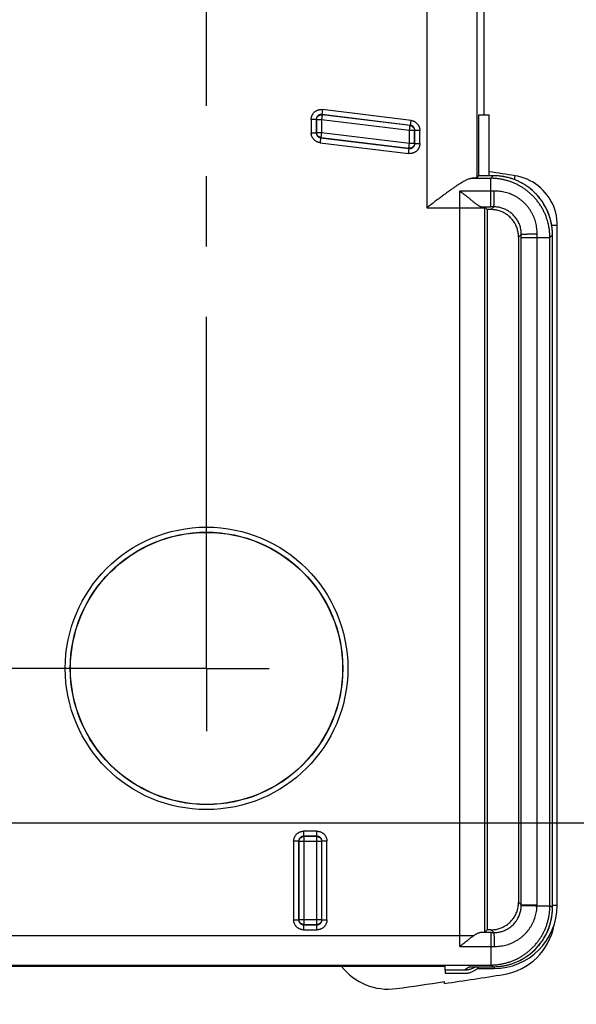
# Model space of a CAD drawing. Header units: inches. Extents: x 0 to 34, y 0 to 22.
# Tile 40 of 49: x 23.3 to 24.5, y 10.8 to 12.7. Entities that reach past the tile are written whole.
import ezdxf

# ---------------------------------------------------------------- set-up
doc = ezdxf.new("R2010")
doc.units = ezdxf.units.IN
doc.header["$LTSCALE"] = 1.87
doc.header["$MEASUREMENT"] = 0
doc.linetypes.add('CENTER', pattern=[0.6, 0.375, -0.075, 0.075, -0.075])
doc.layers.get('0').update_dxf_attribs({"linetype": 'CONTINUOUS'})
doc.layers.add('DEFAULT_1', color=7, linetype='CENTER')
doc.layers.add('DIMENSIONS', color=7, linetype='CONTINUOUS')
doc.styles.get("Standard").update_dxf_attribs({"font": 'txt', "width": 0.8})
doc.dimstyles.new('DIMSTYLE_1', dxfattribs={"dimtxt": 0.125, "dimasz": 0.1875, "dimexe": 0.18, "dimexo": 0.0625, "dimgap": 0.09, "dimtad": 0, "dimtih": 1, "dimtoh": 1, "dimdec": 3, "dimzin": 4, "dimdsep": 46, "dimtxsty": 'STANDARD', "dimblk": '_FILLED', "dimblk1": '_FILLED', "dimblk2": '_FILLED', "dimcen": 0.09, "dimadec": 0, "dimazin": 0, "dimtp": 0.01, "dimtm": 0.01, "dimtfac": 1, "dimtdec": 3, "dimtofl": 0, "dimtmove": 0, "dimatfit": 3, "dimldrblk": '_FILLED', "dimfxl": 1, "dimtolj": 1, "dimtzin": 4, "dimarcsym": 0})

# ---------------------------------------------------------------- blocks, each defined once
blk = doc.blocks.new('_FILLED')
at = {"color": 0, "linetype": 'BYBLOCK'}
blk.add_solid([(0, 0), (-1, 0.167), (-1, -0.167)], dxfattribs=at)
blk = doc.blocks.new('*D3')
at = {"layer": 'DIMENSIONS', "color": 2, "linetype": 'CONTINUOUS'}
for p, q in [((22.5385, 10.9583), (22.5385, 9.9393)), ((20.6583, 10.919), (20.6583, 9.9393)), ((20.6583, 10.0643), (20.2983, 10.0643)), ((22.5385, 10.0643), (22.8746, 10.0643))]:
    blk.add_line(p, q, dxfattribs=at)
at = {"layer": 'DIMENSIONS', "color": 2, "linetype": 'CONTINUOUS', "xscale": 0.1875, "yscale": 0.1875, "zscale": 0.1875}
blk.add_blockref('_FILLED', (20.6583, 10.0643), dxfattribs=at)
at = {"layer": 'DIMENSIONS', "color": 2, "linetype": 'CONTINUOUS', "xscale": 0.1875, "yscale": 0.1875, "zscale": 0.1875, "rotation": 180}
blk.add_blockref('_FILLED', (22.5385, 10.0643), dxfattribs=at)
at = {"layer": 'DIMENSIONS', "color": 2, "linetype": 'CONTINUOUS', "width": 0.8}
for s, p in [('[', (23.5621, 10.0018)), (']', (24.1621, 10.0018)), ('1.880', (22.9371, 10.0018)), ('47.76', (23.6621, 10.0018))]:
    blk.add_text(s, height=0.125, dxfattribs=at).set_placement(p)
blk = doc.blocks.new('*D4')
at = {"layer": 'DIMENSIONS', "color": 2, "linetype": 'CONTINUOUS'}
for p, q in [((22.7261, 17.6459), (25.5438, 17.6459)), ((25.4188, 17.6459), (25.4188, 14.6908)), ((25.4188, 11.1459), (25.4188, 14.222)), ((22.7261, 11.1459), (25.5438, 11.1459))]:
    blk.add_line(p, q, dxfattribs=at)
at = {"layer": 'DIMENSIONS', "color": 2, "linetype": 'CONTINUOUS', "xscale": 0.1875, "yscale": 0.1875, "zscale": 0.1875}
for p, rotation in [((25.4188, 17.6459), 90), ((25.4188, 11.1459), 270)]:
    blk.add_blockref('_FILLED', p, dxfattribs=dict(at, rotation=rotation))
at = {"layer": 'DIMENSIONS', "color": 2, "linetype": 'CONTINUOUS', "width": 0.8}
for s, p in [('6.500', (24.7563, 14.5033)), ('[', (25.3813, 14.5033)), ('165.1', (25.4813, 14.5033)), (']', (25.9813, 14.5033)), ('PANEL MOUNT SCREWS', (24.5188, 14.2845))]:
    blk.add_text(s, height=0.125, dxfattribs=at).set_placement(p)
blk = doc.blocks.new('*D9')
at = {"layer": 'DIMENSIONS', "color": 2, "linetype": 'CONTINUOUS'}
for p, q in [((20.6583, 10.919), (20.6583, 9.1893)), ((21.8202, 10.6959), (21.8202, 9.1893)), ((20.6583, 9.3143), (20.2983, 9.3143)), ((21.8202, 9.3143), (22.1589, 9.3143))]:
    blk.add_line(p, q, dxfattribs=at)
at = {"layer": 'DIMENSIONS', "color": 2, "linetype": 'CONTINUOUS', "xscale": 0.1875, "yscale": 0.1875, "zscale": 0.1875}
blk.add_blockref('_FILLED', (20.6583, 9.3143), dxfattribs=at)
at = {"layer": 'DIMENSIONS', "color": 2, "linetype": 'CONTINUOUS', "xscale": 0.1875, "yscale": 0.1875, "zscale": 0.1875, "rotation": 180}
blk.add_blockref('_FILLED', (21.8202, 9.3143), dxfattribs=at)
at = {"layer": 'DIMENSIONS', "color": 2, "linetype": 'CONTINUOUS', "width": 0.8}
for s, p in [('[', (22.8464, 9.2518)), (']', (23.4464, 9.2518)), ('1.162', (22.2214, 9.2518)), ('29.51', (22.9464, 9.2518)), ('RESET SWITCH', (22.2214, 9.033))]:
    blk.add_text(s, height=0.125, dxfattribs=at).set_placement(p)

msp = doc.modelspace()

# ---------------------------------------------------------------- linework, layer by layer
at = {"color": 7, "linetype": 'CONTINUOUS'}
for p, q in [((24.273, 12.5582), (24.273, 16.0616)), ((24.1586, 15.1215), (24.1586, 12.3724)), ((24.2586, 15.1206), (24.2586, 12.4325)), ((24.273, 12.5582), (24.273, 15.1158)), ((23.9507, 12.5685), (23.9495, 12.5586)), ((24.1272, 12.5469), (23.9507, 12.5685)), ((23.9382, 12.5487), (23.9282, 12.5487)), ((23.9282, 12.5487), (23.9282, 12.5224)), ((23.9388, 12.5481), (23.9382, 12.5487)), ((23.9382, 12.5487), (23.9382, 12.5224)), ((23.95, 12.558), (23.9488, 12.5481)), ((24.126, 12.537), (23.9495, 12.5586)), ((23.95, 12.558), (23.9495, 12.5586)), ((24.1254, 12.5365), (23.95, 12.558)), ((24.2627, 12.5582), (24.2833, 12.5582)), ((24.2627, 12.4367), (24.2627, 12.5582)), ((24.2833, 12.4366), (24.2833, 12.5582)), ((23.9488, 12.5481), (23.9388, 12.5481)), ((23.9388, 12.5481), (23.9388, 12.5228)), ((24.1242, 12.5266), (23.9488, 12.5481)), ((23.9488, 12.5481), (23.9488, 12.5228)), ((24.1242, 12.5266), (24.1254, 12.5365)), ((24.1254, 12.5365), (24.126, 12.537)), ((24.126, 12.537), (24.1272, 12.5469)), ((23.9282, 12.5224), (23.9382, 12.5224)), ((23.9388, 12.5228), (23.9382, 12.5224)), ((23.9388, 12.5228), (23.9488, 12.5228)), ((23.947, 12.5124), (23.9458, 12.5025)), ((23.9475, 12.5129), (23.947, 12.5124)), ((23.947, 12.5124), (24.1235, 12.4908)), ((23.9488, 12.5228), (23.9475, 12.5129)), ((23.9475, 12.5129), (24.123, 12.4913)), ((23.9488, 12.5228), (24.1242, 12.5013)), ((24.1342, 12.5266), (24.1242, 12.5266)), ((24.1242, 12.5013), (24.1242, 12.5266)), ((24.1342, 12.5266), (24.1347, 12.527)), ((24.1342, 12.5013), (24.1342, 12.5266)), ((24.1447, 12.527), (24.1347, 12.527)), ((24.1347, 12.5007), (24.1347, 12.527)), ((24.1447, 12.5007), (24.1447, 12.527)), ((23.9458, 12.5025), (24.1223, 12.4808)), ((24.1223, 12.4808), (24.1235, 12.4908)), ((24.123, 12.4913), (24.1242, 12.5013)), ((24.123, 12.4913), (24.1235, 12.4908)), ((24.1242, 12.5013), (24.1342, 12.5013)), ((24.1342, 12.5013), (24.1347, 12.5007)), ((24.1347, 12.5007), (24.1447, 12.5007)), ((24.2491, 12.4315), (24.286, 12.4315)), ((24.2586, 12.4325), (24.2627, 12.4367)), ((24.2627, 12.4367), (24.2833, 12.4367)), ((24.2912, 12.4366), (24.2834, 12.4366)), ((24.2912, 12.4366), (24.2834, 12.4366)), ((24.286, 12.4315), (24.2912, 12.4366)), ((24.286, 12.4058), (24.286, 12.4315)), ((24.2912, 12.4366), (24.2912, 12.4366)), ((24.3334, 12.4288), (24.3347, 12.4365)), ((24.286, 12.4058), (24.2244, 12.4058)), ((24.1586, 12.3724), (24.2743, 12.3724)), ((24.2243, 10.9214), (24.2243, 12.3724)), ((24.2683, 12.3745), (24.286, 12.3745)), ((24.2792, 12.369), (24.2743, 12.3739)), ((24.2743, 10.9277), (24.2743, 12.3724)), ((24.2865, 12.369), (24.292, 12.3745)), ((24.2865, 12.369), (24.2792, 12.369)), ((24.2792, 12.369), (24.2792, 10.9326)), ((24.4076, 12.3378), (24.4188, 12.3378)), ((24.4188, 10.9815), (24.4188, 12.3378)), ((24.3416, 12.3139), (24.3471, 12.3194)), ((24.3416, 12.3139), (24.3416, 10.9877)), ((24.3471, 10.9822), (24.3471, 12.3134)), ((24.3784, 12.3134), (24.4041, 12.3134)), ((24.3784, 10.9822), (24.3784, 12.3134)), ((24.4041, 12.3134), (24.4092, 12.3186)), ((24.4041, 10.9805), (24.4041, 12.3134)), ((24.4092, 12.3186), (24.4093, 12.3186)), ((24.4092, 10.977), (24.4092, 12.3186)), ((24.4093, 10.977), (24.4093, 12.3186)), ((23.9397, 11.1291), (23.9132, 11.1291)), ((23.9132, 11.1291), (23.9132, 11.1191)), ((23.9397, 11.1191), (23.9132, 11.1191)), ((23.9138, 11.1186), (23.9132, 11.1191)), ((23.9392, 11.1186), (23.9138, 11.1186)), ((23.9138, 11.1186), (23.9138, 10.9432)), ((23.9392, 11.1186), (23.9397, 11.1191)), ((23.9392, 10.9432), (23.9392, 11.1186)), ((23.9397, 11.1191), (23.9397, 11.1291)), ((23.9032, 11.1092), (23.8932, 11.1092)), ((23.8932, 11.1092), (23.8932, 10.9527)), ((23.9038, 11.1086), (23.9032, 11.1092)), ((23.9032, 11.1092), (23.9032, 10.9527)), ((23.9492, 11.1086), (23.9038, 11.1086)), ((23.9038, 11.1086), (23.9038, 10.9532)), ((23.9492, 11.1086), (23.9497, 11.1092)), ((23.9492, 10.9532), (23.9492, 11.1086)), ((23.9597, 11.1092), (23.9497, 11.1092)), ((23.9497, 10.9527), (23.9497, 11.1092)), ((23.9597, 10.9527), (23.9597, 11.1092)), ((24.3416, 10.9877), (24.3471, 10.9822)), ((24.3471, 10.9822), (24.3784, 10.9822)), ((24.4092, 10.977), (24.4041, 10.9805)), ((24.4093, 10.9815), (24.4188, 10.9815)), ((24.4092, 10.977), (24.4093, 10.977)), ((23.8932, 10.9527), (23.9032, 10.9527)), ((23.9038, 10.9532), (23.9032, 10.9527)), ((23.9038, 10.9532), (23.9492, 10.9532)), ((23.9138, 10.9432), (23.9132, 10.9427)), ((23.9132, 10.9427), (23.9397, 10.9427)), ((23.9132, 10.9427), (23.9132, 10.9327)), ((23.9138, 10.9432), (23.9392, 10.9432)), ((23.9392, 10.9432), (23.9397, 10.9427)), ((23.9397, 10.9327), (23.9397, 10.9427)), ((23.9492, 10.9532), (23.9497, 10.9527)), ((23.9497, 10.9527), (23.9597, 10.9527)), ((22.6914, 10.9214), (24.2529, 10.9214)), ((23.9132, 10.9327), (23.9397, 10.9327)), ((24.286, 10.927), (24.2659, 10.927)), ((24.2792, 10.9326), (24.2743, 10.9277)), ((24.2865, 10.9326), (24.2792, 10.9326)), ((24.2865, 10.9326), (24.2921, 10.927)), ((24.2243, 10.8996), (24.286, 10.8996)), ((24.286, 10.8996), (24.286, 10.8624)), ((22.7453, 10.8624), (24.286, 10.8624)), ((24.1951, 10.8596), (22.7563, 10.8596)), ((24.1949, 10.8596), (24.1954, 10.8458)), ((24.1954, 10.8521), (24.1951, 10.8596)), ((24.2912, 10.859), (24.286, 10.8624)), ((24.2336, 10.8521), (24.1954, 10.8521)), ((24.1954, 10.8458), (24.234, 10.8458)), ((24.2439, 10.859), (24.2336, 10.8521)), ((24.2439, 10.859), (24.2912, 10.859)), ((24.2439, 10.859), (24.2448, 10.8589)), ((24.2559, 10.8589), (24.2555, 10.8587)), ((24.2596, 10.8555), (24.2927, 10.8555)), ((24.2912, 10.859), (24.2912, 10.8589)), ((24.2927, 10.859), (24.2927, 10.8555)), ((24.194, 10.8256), (24.194, 10.8292))]:
    msp.add_line(p, q, dxfattribs=at)
for points in [[(24.4093, 12.3186), (24.4091, 12.3251), (24.4085, 12.3322), (24.4074, 12.3393), (24.4059, 12.3463), (24.404, 12.3533), (24.4017, 12.3601), (24.399, 12.3667), (24.3959, 12.3732), (24.3923, 12.3795), (24.3884, 12.3855), (24.3842, 12.3913), (24.3796, 12.3968), (24.3747, 12.402), (24.3695, 12.407), (24.364, 12.4115), (24.3582, 12.4158), (24.3521, 12.4197), (24.3458, 12.4232), (24.3394, 12.4264), (24.3327, 12.4291), (24.3259, 12.4314), (24.319, 12.4333), (24.312, 12.4348), (24.3049, 12.4358), (24.2978, 12.4365), (24.2912, 12.4366)], [(24.4188, 12.3378), (24.4186, 12.3436), (24.418, 12.3501), (24.417, 12.3565), (24.4156, 12.3628), (24.4138, 12.369), (24.4116, 12.3751), (24.409, 12.381), (24.406, 12.3868), (24.4026, 12.3923), (24.3989, 12.3976), (24.3949, 12.4027), (24.3906, 12.4074), (24.3859, 12.4119), (24.381, 12.4161), (24.3758, 12.42), (24.3704, 12.4235), (24.3647, 12.4266), (24.3589, 12.4294), (24.3529, 12.4318), (24.3467, 12.4338), (24.3404, 12.4354), (24.3347, 12.4365)], [(24.2912, 10.8589), (24.2977, 10.8591), (24.3048, 10.8597), (24.3119, 10.8608), (24.3189, 10.8623), (24.3259, 10.8642), (24.3327, 10.8665), (24.3393, 10.8692), (24.3458, 10.8723), (24.3521, 10.8759), (24.3581, 10.8798), (24.3639, 10.884), (24.3694, 10.8886), (24.3747, 10.8935), (24.3796, 10.8987), (24.3842, 10.9043), (24.3884, 10.91), (24.3923, 10.9161), (24.3958, 10.9224), (24.399, 10.9288), (24.4017, 10.9355), (24.404, 10.9423), (24.4059, 10.9492), (24.4074, 10.9562), (24.4085, 10.9633), (24.4091, 10.9704), (24.4093, 10.977)]]:
    msp.add_lwpolyline(points, dxfattribs=at)
for radius in [0.2817, 0.2717, 0.2713]:
    msp.add_circle((23.7196, 11.454), radius, dxfattribs=at)
for centre, radius, start, end in [((22.5385, 1.2576), 11.3223, 80.87232, 81.13538), ((24.2927, 10.9815), 0.1261, 270, 360), ((24.2927, 10.9638), 0.1217, 279.0139, 349.8745), ((24.0817, 10.9324), 0.1181, 218.047, 277.9222), ((22.5385, 22.022), 11.3182, 278.41078, 279.01385), ((22.5385, 22.022), 11.3146, 277.9222, 278.41348)]:
    msp.add_arc(centre, radius, start, end, dxfattribs=at)
for points, knots in [([(23.9282, 12.5487), (23.9282, 12.5493), (23.9283, 12.5506), (23.9286, 12.5525), (23.929, 12.5543), (23.9296, 12.5561), (23.9304, 12.5578), (23.9313, 12.5594), (23.9324, 12.561), (23.9336, 12.5624), (23.935, 12.5637), (23.9364, 12.5649), (23.938, 12.5659), (23.9397, 12.5668), (23.9414, 12.5675), (23.9432, 12.5681), (23.945, 12.5685), (23.9469, 12.5687), (23.9488, 12.5687), (23.9501, 12.5686), (23.9507, 12.5685)], [0, 0, 0, 0, 0.0559, 0.111303, 0.166624, 0.222342, 0.27821, 0.333689, 0.388857, 0.444273, 0.500086, 0.555731, 0.610956, 0.666223, 0.721938, 0.777781, 0.833264, 0.888548, 0.944111, 1, 1, 1, 1]), ([(23.9495, 12.5586), (23.9491, 12.5587), (23.9483, 12.5587), (23.9472, 12.5587), (23.9461, 12.5585), (23.945, 12.5582), (23.944, 12.5578), (23.943, 12.5572), (23.942, 12.5566), (23.9412, 12.5558), (23.9404, 12.555), (23.9398, 12.5541), (23.9392, 12.5531), (23.9388, 12.552), (23.9385, 12.551), (23.9383, 12.5498), (23.9382, 12.5491), (23.9382, 12.5487)], [0, 0, 0, 0, 0.066948, 0.133591, 0.200111, 0.266824, 0.333511, 0.399869, 0.466319, 0.533049, 0.599614, 0.66613, 0.732829, 0.799635, 0.866403, 0.933159, 1, 1, 1, 1]), ([(23.9388, 12.5481), (23.9388, 12.5485), (23.9388, 12.5493), (23.939, 12.5504), (23.9393, 12.5515), (23.9397, 12.5525), (23.9403, 12.5535), (23.9409, 12.5544), (23.9417, 12.5552), (23.9425, 12.556), (23.9435, 12.5566), (23.9445, 12.5572), (23.9455, 12.5576), (23.9466, 12.5579), (23.9477, 12.5581), (23.9488, 12.5581), (23.9496, 12.5581), (23.95, 12.558)], [0, 0, 0, 0, 0.066592, 0.133244, 0.199911, 0.266581, 0.333258, 0.399938, 0.466619, 0.533301, 0.599983, 0.666663, 0.73334, 0.800013, 0.866681, 0.933343, 1, 1, 1, 1]), ([(24.1254, 12.5365), (24.1258, 12.5365), (24.1265, 12.5363), (24.1276, 12.536), (24.1286, 12.5356), (24.1296, 12.535), (24.1305, 12.5344), (24.1313, 12.5336), (24.1321, 12.5328), (24.1327, 12.5319), (24.1333, 12.5309), (24.1337, 12.5299), (24.134, 12.5288), (24.1342, 12.5277), (24.1342, 12.527), (24.1342, 12.5266)], [0, 0, 0, 0, 0.076863, 0.15378, 0.230705, 0.307634, 0.384567, 0.461501, 0.538436, 0.61537, 0.692303, 0.769234, 0.84616, 0.923083, 1, 1, 1, 1]), ([(24.1347, 12.527), (24.1347, 12.5274), (24.1347, 12.5281), (24.1345, 12.5292), (24.1342, 12.5303), (24.1338, 12.5314), (24.1332, 12.5323), (24.1326, 12.5332), (24.1319, 12.5341), (24.131, 12.5348), (24.1301, 12.5355), (24.1292, 12.536), (24.1281, 12.5365), (24.1271, 12.5368), (24.1263, 12.5369), (24.126, 12.537)], [0, 0, 0, 0, 0.076979, 0.153923, 0.230873, 0.307774, 0.384598, 0.46143, 0.538316, 0.615206, 0.692107, 0.769032, 0.845985, 0.922973, 1, 1, 1, 1]), ([(24.1272, 12.5469), (24.1278, 12.5468), (24.1291, 12.5466), (24.1309, 12.5461), (24.1328, 12.5454), (24.1345, 12.5445), (24.1361, 12.5435), (24.1377, 12.5423), (24.1391, 12.541), (24.1404, 12.5396), (24.1415, 12.538), (24.1425, 12.5363), (24.1433, 12.5346), (24.1439, 12.5328), (24.1444, 12.5309), (24.1447, 12.529), (24.1447, 12.5277), (24.1447, 12.527)], [0, 0, 0, 0, 0.066554, 0.133281, 0.199986, 0.266663, 0.33334, 0.400008, 0.466693, 0.533377, 0.600041, 0.66673, 0.733418, 0.800068, 0.866758, 0.933492, 1, 1, 1, 1]), ([(23.9458, 12.5025), (23.9452, 12.5026), (23.9439, 12.5028), (23.942, 12.5033), (23.9402, 12.504), (23.9385, 12.5049), (23.9369, 12.5059), (23.9353, 12.5071), (23.9339, 12.5084), (23.9326, 12.5098), (23.9315, 12.5114), (23.9305, 12.5131), (23.9297, 12.5148), (23.929, 12.5166), (23.9286, 12.5185), (23.9283, 12.5204), (23.9282, 12.5217), (23.9282, 12.5224)], [0, 0, 0, 0, 0.066554, 0.133281, 0.199986, 0.266663, 0.33334, 0.400008, 0.466693, 0.533377, 0.600041, 0.66673, 0.733418, 0.800068, 0.866758, 0.933492, 1, 1, 1, 1]), ([(23.9382, 12.5224), (23.9382, 12.522), (23.9383, 12.5212), (23.9385, 12.5201), (23.9388, 12.5191), (23.9392, 12.518), (23.9397, 12.5171), (23.9404, 12.5162), (23.9411, 12.5153), (23.9419, 12.5146), (23.9428, 12.5139), (23.9438, 12.5134), (23.9448, 12.5129), (23.9459, 12.5126), (23.9467, 12.5125), (23.947, 12.5124)], [0, 0, 0, 0, 0.076979, 0.153923, 0.230873, 0.307774, 0.384598, 0.46143, 0.538316, 0.615206, 0.692107, 0.769032, 0.845985, 0.922973, 1, 1, 1, 1]), ([(23.9475, 12.5129), (23.9472, 12.5129), (23.9464, 12.5131), (23.9454, 12.5134), (23.9443, 12.5138), (23.9434, 12.5144), (23.9425, 12.515), (23.9416, 12.5158), (23.9409, 12.5166), (23.9403, 12.5175), (23.9397, 12.5185), (23.9393, 12.5195), (23.939, 12.5206), (23.9388, 12.5217), (23.9388, 12.5224), (23.9388, 12.5228)], [0, 0, 0, 0, 0.076863, 0.15378, 0.230705, 0.307634, 0.384567, 0.461501, 0.538436, 0.61537, 0.692303, 0.769234, 0.84616, 0.923083, 1, 1, 1, 1]), ([(24.1447, 12.5007), (24.1447, 12.5001), (24.1447, 12.4988), (24.1444, 12.4969), (24.144, 12.4951), (24.1434, 12.4933), (24.1426, 12.4916), (24.1417, 12.49), (24.1406, 12.4884), (24.1394, 12.487), (24.138, 12.4857), (24.1365, 12.4845), (24.135, 12.4835), (24.1333, 12.4826), (24.1316, 12.4819), (24.1298, 12.4813), (24.1279, 12.4809), (24.1261, 12.4807), (24.1242, 12.4807), (24.1229, 12.4808), (24.1223, 12.4808)], [0, 0, 0, 0, 0.0559, 0.111303, 0.166624, 0.222342, 0.27821, 0.333689, 0.388857, 0.444273, 0.500086, 0.555731, 0.610956, 0.666223, 0.721938, 0.777781, 0.833264, 0.888548, 0.944111, 1, 1, 1, 1]), ([(24.1342, 12.5013), (24.1342, 12.5009), (24.1342, 12.5001), (24.134, 12.499), (24.1337, 12.4979), (24.1332, 12.4969), (24.1327, 12.4959), (24.132, 12.495), (24.1313, 12.4942), (24.1304, 12.4934), (24.1295, 12.4928), (24.1285, 12.4922), (24.1275, 12.4918), (24.1264, 12.4915), (24.1253, 12.4913), (24.1241, 12.4913), (24.1234, 12.4913), (24.123, 12.4913)], [0, 0, 0, 0, 0.066651, 0.133308, 0.199971, 0.266638, 0.33331, 0.399985, 0.466661, 0.533339, 0.600015, 0.66669, 0.733362, 0.800029, 0.866692, 0.933349, 1, 1, 1, 1]), ([(24.1235, 12.4908), (24.1239, 12.4907), (24.1246, 12.4907), (24.1258, 12.4907), (24.1269, 12.4909), (24.128, 12.4912), (24.129, 12.4916), (24.13, 12.4922), (24.1309, 12.4928), (24.1318, 12.4936), (24.1325, 12.4944), (24.1332, 12.4953), (24.1338, 12.4963), (24.1342, 12.4974), (24.1345, 12.4984), (24.1347, 12.4996), (24.1347, 12.5003), (24.1347, 12.5007)], [0, 0, 0, 0, 0.066948, 0.133591, 0.200111, 0.266824, 0.333511, 0.399869, 0.466319, 0.533049, 0.599614, 0.66613, 0.732829, 0.799635, 0.866403, 0.933159, 1, 1, 1, 1]), ([(24.2491, 12.4315), (24.2485, 12.4314), (24.2471, 12.4312), (24.2449, 12.4307), (24.2424, 12.4299), (24.2396, 12.4288), (24.2366, 12.4274), (24.2332, 12.4257), (24.2295, 12.4236), (24.2255, 12.4211), (24.221, 12.4183), (24.2162, 12.4152), (24.2111, 12.4116), (24.2055, 12.4077), (24.1996, 12.4034), (24.1934, 12.3988), (24.1868, 12.3939), (24.18, 12.3888), (24.173, 12.3835), (24.1658, 12.378), (24.161, 12.3743), (24.1586, 12.3724)], [0, 0, 0, 0, 0.018166, 0.038961, 0.062759, 0.0899, 0.1207, 0.155451, 0.194424, 0.237857, 0.28594, 0.338805, 0.396503, 0.458988, 0.526095, 0.597535, 0.672874, 0.751543, 0.832842, 0.915959, 1, 1, 1, 1]), ([(24.2586, 12.4325), (24.2585, 12.4324), (24.2581, 12.4323), (24.2575, 12.4322), (24.2565, 12.432), (24.2551, 12.4319), (24.2534, 12.4317), (24.2514, 12.4316), (24.2499, 12.4315), (24.2491, 12.4315)], [0, 0, 0, 0, 0.038023, 0.110574, 0.21859, 0.362003, 0.540439, 0.753341, 1, 1, 1, 1]), ([(24.2834, 12.4366), (24.2834, 12.4366), (24.2833, 12.4366), (24.2833, 12.4366), (24.2833, 12.4367), (24.2833, 12.4367)], [0, 0, 0, 0, 0.344593, 0.689191, 1, 1, 1, 1]), ([(24.4041, 12.3134), (24.4041, 12.3158), (24.4039, 12.3205), (24.4033, 12.3276), (24.4022, 12.3347), (24.4007, 12.3417), (24.3988, 12.3485), (24.3965, 12.3553), (24.3937, 12.3619), (24.3906, 12.3683), (24.3871, 12.3745), (24.3832, 12.3805), (24.379, 12.3862), (24.3744, 12.3917), (24.3695, 12.3969), (24.3644, 12.4018), (24.3589, 12.4064), (24.3531, 12.4106), (24.3471, 12.4145), (24.3409, 12.418), (24.3345, 12.4211), (24.3279, 12.4238), (24.3212, 12.4262), (24.3143, 12.4281), (24.3073, 12.4296), (24.3003, 12.4307), (24.2932, 12.4313), (24.2884, 12.4315), (24.286, 12.4315)], [0, 0, 0, 0, 0.038505, 0.076926, 0.115315, 0.153763, 0.192262, 0.230729, 0.26919, 0.307667, 0.346167, 0.384621, 0.423019, 0.46145, 0.499947, 0.538421, 0.576869, 0.615325, 0.653814, 0.692294, 0.730718, 0.769149, 0.80764, 0.846117, 0.884562, 0.923017, 0.961503, 1, 1, 1, 1]), ([(24.4092, 12.3186), (24.4092, 12.3209), (24.4091, 12.3257), (24.4084, 12.3328), (24.4074, 12.3398), (24.4059, 12.3468), (24.4039, 12.3537), (24.4016, 12.3604), (24.3989, 12.367), (24.3958, 12.3734), (24.3923, 12.3797), (24.3884, 12.3857), (24.3842, 12.3914), (24.3796, 12.3969), (24.3747, 12.4021), (24.3695, 12.407), (24.364, 12.4115), (24.3583, 12.4158), (24.3523, 12.4196), (24.3461, 12.4231), (24.3396, 12.4263), (24.3331, 12.429), (24.3263, 12.4313), (24.3194, 12.4333), (24.3125, 12.4347), (24.3054, 12.4358), (24.2983, 12.4365), (24.2935, 12.4366), (24.2912, 12.4366)], [0, 0, 0, 0, 0.038491, 0.076968, 0.115418, 0.15386, 0.192332, 0.230818, 0.269255, 0.307686, 0.346164, 0.384637, 0.423074, 0.461521, 0.500002, 0.53849, 0.576937, 0.615363, 0.653828, 0.692311, 0.730753, 0.769199, 0.807682, 0.84616, 0.884604, 0.923042, 0.961508, 1, 1, 1, 1]), ([(24.2243, 12.3724), (24.2243, 12.3737), (24.2243, 12.3764), (24.2243, 12.3803), (24.2243, 12.3842), (24.2243, 12.388), (24.2243, 12.3918), (24.2243, 12.3954), (24.2243, 12.399), (24.2244, 12.4025), (24.2244, 12.4047), (24.2244, 12.4058)], [0, 0, 0, 0, 0.118212, 0.235516, 0.351642, 0.466493, 0.579494, 0.689761, 0.796764, 0.900279, 1, 1, 1, 1]), ([(24.2244, 12.4058), (24.2254, 12.4052), (24.2275, 12.4038), (24.2305, 12.4016), (24.2336, 12.3993), (24.2366, 12.3969), (24.2395, 12.3946), (24.2423, 12.3922), (24.245, 12.39), (24.2477, 12.3877), (24.2502, 12.3857), (24.2525, 12.3837), (24.2548, 12.3819), (24.2569, 12.3803), (24.2588, 12.3789), (24.2606, 12.3777), (24.2623, 12.3767), (24.2639, 12.3759), (24.2652, 12.3753), (24.2664, 12.3748), (24.2674, 12.3746), (24.268, 12.3745), (24.2683, 12.3745)], [0, 0, 0, 0, 0.067785, 0.137645, 0.207997, 0.278084, 0.347369, 0.415216, 0.481026, 0.544234, 0.60434, 0.66093, 0.713675, 0.762342, 0.806794, 0.846996, 0.882961, 0.91491, 0.942761, 0.966014, 0.984798, 1, 1, 1, 1]), ([(24.2929, 12.4059), (24.2921, 12.4059), (24.2906, 12.4059), (24.2883, 12.4058), (24.2868, 12.4058), (24.286, 12.4058)], [0, 0, 0, 0, 0.331217, 0.664875, 1, 1, 1, 1]), ([(24.286, 12.3745), (24.286, 12.3746), (24.286, 12.3747), (24.286, 12.3751), (24.286, 12.3756), (24.286, 12.3763), (24.286, 12.3772), (24.286, 12.3782), (24.286, 12.3794), (24.286, 12.3807), (24.286, 12.3822), (24.286, 12.3838), (24.286, 12.3855), (24.286, 12.3872), (24.286, 12.3891), (24.286, 12.391), (24.286, 12.3929), (24.286, 12.3948), (24.286, 12.3968), (24.286, 12.3987), (24.286, 12.4006), (24.286, 12.4024), (24.286, 12.4041), (24.286, 12.4053), (24.286, 12.4058)], [0, 0, 0, 0, 0.004663, 0.015352, 0.031966, 0.054347, 0.082283, 0.115507, 0.153705, 0.196512, 0.243522, 0.294288, 0.348328, 0.405128, 0.464147, 0.524826, 0.586586, 0.648841, 0.711, 0.772471, 0.83267, 0.891024, 0.94698, 1, 1, 1, 1]), ([(24.292, 12.3745), (24.2921, 12.3745), (24.2922, 12.3747), (24.2923, 12.3751), (24.2923, 12.3756), (24.2924, 12.3763), (24.2925, 12.3772), (24.2926, 12.3782), (24.2927, 12.3794), (24.2928, 12.3807), (24.2928, 12.3822), (24.2929, 12.3838), (24.2929, 12.3855), (24.293, 12.3873), (24.293, 12.3891), (24.293, 12.391), (24.293, 12.393), (24.2931, 12.3949), (24.293, 12.3968), (24.293, 12.3988), (24.293, 12.4007), (24.293, 12.4025), (24.2929, 12.4042), (24.2929, 12.4054), (24.2929, 12.4059)], [0, 0, 0, 0, 0.005612, 0.016734, 0.033612, 0.056171, 0.084229, 0.117535, 0.155782, 0.19861, 0.245616, 0.296353, 0.350341, 0.407066, 0.465988, 0.526546, 0.588163, 0.650254, 0.712226, 0.773489, 0.833459, 0.891566, 0.947256, 1, 1, 1, 1]), ([(24.3785, 12.3203), (24.3786, 12.3222), (24.3785, 12.3259), (24.3781, 12.3316), (24.3772, 12.3371), (24.376, 12.3426), (24.3745, 12.3481), (24.3726, 12.3534), (24.3703, 12.3585), (24.3676, 12.3635), (24.3647, 12.3683), (24.3614, 12.3729), (24.3579, 12.3773), (24.354, 12.3814), (24.3499, 12.3853), (24.3455, 12.3888), (24.3409, 12.3921), (24.3361, 12.3951), (24.3311, 12.3977), (24.3259, 12.4), (24.3206, 12.4019), (24.3152, 12.4034), (24.3097, 12.4046), (24.3041, 12.4055), (24.2985, 12.4059), (24.2948, 12.406), (24.2929, 12.4059)], [0, 0, 0, 0, 0.041995, 0.083644, 0.125193, 0.166816, 0.208496, 0.250147, 0.291785, 0.333466, 0.375189, 0.41684, 0.458451, 0.500131, 0.54185, 0.583518, 0.625161, 0.666833, 0.708505, 0.750157, 0.791834, 0.8335, 0.87516, 0.91685, 0.958505, 1, 1, 1, 1]), ([(24.2683, 12.3745), (24.2688, 12.3745), (24.2698, 12.3744), (24.2711, 12.3744), (24.2722, 12.3743), (24.2729, 12.3742), (24.2735, 12.3741), (24.2738, 12.3741), (24.2741, 12.374), (24.2742, 12.374), (24.2743, 12.374), (24.2743, 12.3739)], [0, 0, 0, 0, 0.26237, 0.484378, 0.653899, 0.775908, 0.862492, 0.922337, 0.962011, 0.986519, 1, 1, 1, 1]), ([(24.2743, 12.3724), (24.2743, 12.3726), (24.2743, 12.3729), (24.2743, 12.3734), (24.2743, 12.3738), (24.2743, 12.3739)], [0, 0, 0, 0, 0.341068, 0.67489, 1, 1, 1, 1]), ([(24.292, 12.3745), (24.2914, 12.3745), (24.2901, 12.3745), (24.288, 12.3745), (24.2867, 12.3745), (24.286, 12.3745)], [0, 0, 0, 0, 0.327267, 0.660727, 1, 1, 1, 1]), ([(24.3471, 12.3194), (24.3471, 12.3208), (24.347, 12.3235), (24.3466, 12.3276), (24.3458, 12.3317), (24.3447, 12.3357), (24.3433, 12.3396), (24.3417, 12.3433), (24.3398, 12.347), (24.3376, 12.3505), (24.3351, 12.3538), (24.3324, 12.3569), (24.3295, 12.3598), (24.3264, 12.3625), (24.3231, 12.3649), (24.3196, 12.3671), (24.316, 12.3691), (24.3122, 12.3707), (24.3083, 12.3721), (24.3043, 12.3732), (24.3003, 12.3739), (24.2962, 12.3744), (24.2934, 12.3745), (24.292, 12.3745)], [0, 0, 0, 0, 0.047667, 0.095279, 0.142877, 0.190529, 0.238171, 0.28577, 0.333409, 0.381044, 0.428568, 0.476118, 0.523774, 0.57137, 0.618948, 0.666597, 0.714215, 0.761783, 0.809406, 0.857077, 0.904731, 0.952384, 1, 1, 1, 1]), ([(24.3416, 12.3139), (24.3416, 12.3153), (24.3415, 12.3181), (24.3411, 12.3222), (24.3403, 12.3262), (24.3392, 12.3302), (24.3379, 12.3341), (24.3362, 12.3379), (24.3343, 12.3415), (24.3321, 12.345), (24.3297, 12.3483), (24.327, 12.3514), (24.3241, 12.3544), (24.3209, 12.357), (24.3176, 12.3595), (24.3141, 12.3617), (24.3105, 12.3636), (24.3067, 12.3653), (24.3028, 12.3666), (24.2988, 12.3677), (24.2948, 12.3685), (24.2907, 12.3689), (24.2879, 12.369), (24.2865, 12.369)], [0, 0, 0, 0, 0.047641, 0.095275, 0.142904, 0.190528, 0.238147, 0.285761, 0.333373, 0.380982, 0.42859, 0.476196, 0.523804, 0.57141, 0.619018, 0.666627, 0.714239, 0.761853, 0.809472, 0.857096, 0.904725, 0.952359, 1, 1, 1, 1]), ([(24.3471, 12.3194), (24.3472, 12.3195), (24.3473, 12.3195), (24.3477, 12.3196), (24.3482, 12.3197), (24.3489, 12.3198), (24.3498, 12.3199), (24.3508, 12.32), (24.352, 12.3201), (24.3534, 12.3201), (24.3548, 12.3202), (24.3564, 12.3203), (24.3581, 12.3203), (24.3599, 12.3204), (24.3617, 12.3204), (24.3636, 12.3204), (24.3656, 12.3204), (24.3675, 12.3204), (24.3695, 12.3204), (24.3714, 12.3204), (24.3733, 12.3204), (24.3751, 12.3204), (24.3768, 12.3203), (24.378, 12.3203), (24.3785, 12.3203)], [0, 0, 0, 0, 0.005615, 0.016738, 0.033617, 0.056178, 0.084237, 0.117545, 0.155793, 0.198624, 0.245632, 0.296372, 0.350362, 0.407089, 0.466013, 0.526573, 0.588191, 0.65028, 0.71225, 0.77351, 0.833476, 0.891577, 0.947262, 1, 1, 1, 1]), ([(24.3471, 12.3134), (24.3471, 12.3141), (24.3471, 12.3154), (24.3471, 12.3174), (24.3471, 12.3188), (24.3471, 12.3194)], [0, 0, 0, 0, 0.341051, 0.675166, 1, 1, 1, 1]), ([(24.3471, 12.3134), (24.3472, 12.3134), (24.3474, 12.3134), (24.3477, 12.3134), (24.3482, 12.3134), (24.3489, 12.3134), (24.3498, 12.3134), (24.3508, 12.3134), (24.352, 12.3134), (24.3533, 12.3134), (24.3548, 12.3134), (24.3564, 12.3134), (24.3581, 12.3134), (24.3598, 12.3134), (24.3617, 12.3134), (24.3636, 12.3134), (24.3655, 12.3134), (24.3675, 12.3134), (24.3694, 12.3134), (24.3713, 12.3134), (24.3732, 12.3134), (24.375, 12.3134), (24.3768, 12.3134), (24.3779, 12.3134), (24.3784, 12.3134)], [0, 0, 0, 0, 0.004662, 0.015351, 0.031965, 0.054346, 0.082281, 0.115506, 0.153703, 0.19651, 0.24352, 0.294287, 0.348326, 0.405126, 0.464145, 0.524824, 0.586584, 0.648839, 0.710998, 0.772468, 0.832667, 0.891021, 0.946976, 1, 1, 1, 1]), ([(24.3784, 12.3134), (24.3784, 12.3142), (24.3785, 12.3157), (24.3785, 12.318), (24.3785, 12.3195), (24.3785, 12.3203)], [0, 0, 0, 0, 0.337052, 0.670677, 1, 1, 1, 1]), ([(23.8932, 11.1092), (23.8932, 11.1098), (23.8933, 11.111), (23.8936, 11.1128), (23.894, 11.1146), (23.8946, 11.1164), (23.8953, 11.1181), (23.8962, 11.1197), (23.8973, 11.1212), (23.8984, 11.1226), (23.8997, 11.1239), (23.9012, 11.1251), (23.9027, 11.1262), (23.9043, 11.1271), (23.906, 11.1278), (23.9078, 11.1284), (23.9096, 11.1288), (23.9114, 11.1291), (23.9126, 11.1291), (23.9132, 11.1291)], [0, 0, 0, 0, 0.05872, 0.117568, 0.176408, 0.23524, 0.29408, 0.352903, 0.411717, 0.470544, 0.529363, 0.588176, 0.647008, 0.705828, 0.764661, 0.8235, 0.882339, 0.941211, 1, 1, 1, 1]), ([(23.9132, 11.1191), (23.9129, 11.1191), (23.9121, 11.1191), (23.911, 11.1189), (23.9099, 11.1186), (23.9089, 11.1182), (23.9079, 11.1176), (23.907, 11.117), (23.9062, 11.1162), (23.9054, 11.1154), (23.9048, 11.1145), (23.9042, 11.1135), (23.9038, 11.1125), (23.9035, 11.1114), (23.9033, 11.1103), (23.9032, 11.1095), (23.9032, 11.1092)], [0, 0, 0, 0, 0.071482, 0.142991, 0.214439, 0.285828, 0.357212, 0.428607, 0.499977, 0.571305, 0.642638, 0.714031, 0.78547, 0.856939, 0.928449, 1, 1, 1, 1]), ([(23.9038, 11.1086), (23.9038, 11.109), (23.9038, 11.1098), (23.904, 11.1109), (23.9043, 11.1119), (23.9047, 11.113), (23.9053, 11.114), (23.9059, 11.1149), (23.9067, 11.1157), (23.9075, 11.1165), (23.9084, 11.1171), (23.9094, 11.1177), (23.9104, 11.1181), (23.9115, 11.1184), (23.9126, 11.1186), (23.9134, 11.1186), (23.9138, 11.1186)], [0, 0, 0, 0, 0.071352, 0.142766, 0.214199, 0.285632, 0.357072, 0.428514, 0.499957, 0.5714, 0.642842, 0.714282, 0.785718, 0.857151, 0.928578, 1, 1, 1, 1]), ([(23.9392, 11.1186), (23.9396, 11.1186), (23.9403, 11.1186), (23.9415, 11.1184), (23.9425, 11.1181), (23.9436, 11.1177), (23.9446, 11.1171), (23.9455, 11.1165), (23.9463, 11.1157), (23.9471, 11.1149), (23.9477, 11.114), (23.9482, 11.113), (23.9487, 11.1119), (23.949, 11.1109), (23.9492, 11.1098), (23.9492, 11.109), (23.9492, 11.1086)], [0, 0, 0, 0, 0.071352, 0.142766, 0.214199, 0.285632, 0.357072, 0.428514, 0.499957, 0.5714, 0.642842, 0.714282, 0.785718, 0.857151, 0.928578, 1, 1, 1, 1]), ([(23.9397, 11.1291), (23.9404, 11.1291), (23.9416, 11.1291), (23.9434, 11.1288), (23.9452, 11.1284), (23.947, 11.1278), (23.9487, 11.1271), (23.9503, 11.1262), (23.9518, 11.1251), (23.9532, 11.1239), (23.9545, 11.1226), (23.9557, 11.1212), (23.9568, 11.1197), (23.9577, 11.1181), (23.9584, 11.1164), (23.959, 11.1146), (23.9594, 11.1128), (23.9597, 11.111), (23.9597, 11.1098), (23.9597, 11.1092)], [0, 0, 0, 0, 0.05872, 0.117568, 0.176408, 0.23524, 0.29408, 0.352903, 0.411717, 0.470544, 0.529363, 0.588176, 0.647008, 0.705828, 0.764661, 0.8235, 0.882339, 0.941211, 1, 1, 1, 1]), ([(23.9497, 11.1092), (23.9497, 11.1095), (23.9497, 11.1103), (23.9495, 11.1114), (23.9492, 11.1125), (23.9488, 11.1135), (23.9482, 11.1145), (23.9476, 11.1154), (23.9468, 11.1162), (23.946, 11.117), (23.9451, 11.1176), (23.9441, 11.1182), (23.9431, 11.1186), (23.942, 11.1189), (23.9409, 11.1191), (23.9401, 11.1191), (23.9397, 11.1191)], [0, 0, 0, 0, 0.071482, 0.142991, 0.214439, 0.285828, 0.357212, 0.428607, 0.499977, 0.571305, 0.642638, 0.714031, 0.78547, 0.856939, 0.928449, 1, 1, 1, 1]), ([(24.286, 10.8624), (24.2884, 10.8624), (24.2931, 10.8625), (24.3003, 10.8632), (24.3073, 10.8643), (24.3143, 10.8658), (24.3212, 10.8677), (24.3279, 10.87), (24.3345, 10.8728), (24.341, 10.8759), (24.3472, 10.8794), (24.3532, 10.8833), (24.3589, 10.8875), (24.3644, 10.8921), (24.3696, 10.897), (24.3745, 10.9022), (24.3791, 10.9077), (24.3833, 10.9135), (24.3872, 10.9195), (24.3907, 10.9257), (24.3938, 10.9321), (24.3965, 10.9387), (24.3988, 10.9455), (24.4008, 10.9524), (24.4022, 10.9594), (24.4033, 10.9664), (24.4039, 10.9735), (24.4041, 10.9781), (24.4041, 10.9805)], [0, 0, 0, 0, 0.038536, 0.077061, 0.115557, 0.154041, 0.192558, 0.231089, 0.269561, 0.308025, 0.346546, 0.385074, 0.423569, 0.462057, 0.500572, 0.539108, 0.577579, 0.616018, 0.654512, 0.693051, 0.731564, 0.770062, 0.80857, 0.847095, 0.88559, 0.92404, 0.962402, 1, 1, 1, 1]), ([(24.2865, 10.9326), (24.2879, 10.9326), (24.2907, 10.9327), (24.2948, 10.9331), (24.2988, 10.9339), (24.3028, 10.935), (24.3067, 10.9363), (24.3105, 10.938), (24.3141, 10.9399), (24.3176, 10.9421), (24.3209, 10.9446), (24.3241, 10.9473), (24.327, 10.9502), (24.3297, 10.9533), (24.3321, 10.9566), (24.3343, 10.9601), (24.3362, 10.9637), (24.3379, 10.9675), (24.3392, 10.9714), (24.3403, 10.9754), (24.3411, 10.9795), (24.3415, 10.9836), (24.3416, 10.9863), (24.3416, 10.9877)], [0, 0, 0, 0, 0.047641, 0.095275, 0.142904, 0.190528, 0.238147, 0.285761, 0.333373, 0.380982, 0.42859, 0.476196, 0.523804, 0.57141, 0.619018, 0.666627, 0.714239, 0.761853, 0.809472, 0.857096, 0.904725, 0.952359, 1, 1, 1, 1]), ([(24.2921, 10.927), (24.2935, 10.927), (24.2962, 10.9271), (24.3002, 10.9275), (24.3042, 10.9283), (24.3081, 10.9293), (24.312, 10.9307), (24.3157, 10.9323), (24.3193, 10.9341), (24.3228, 10.9363), (24.3261, 10.9387), (24.3292, 10.9413), (24.3321, 10.9441), (24.3348, 10.9472), (24.3372, 10.9505), (24.3394, 10.9539), (24.3414, 10.9575), (24.3431, 10.9612), (24.3445, 10.965), (24.3456, 10.9689), (24.3464, 10.9729), (24.3469, 10.977), (24.3471, 10.9797), (24.3471, 10.981)], [0, 0, 0, 0, 0.047567, 0.09503, 0.142459, 0.189983, 0.23755, 0.28504, 0.332564, 0.380185, 0.427762, 0.475319, 0.522955, 0.570641, 0.61831, 0.665997, 0.713686, 0.761378, 0.809104, 0.85685, 0.904583, 0.952295, 1, 1, 1, 1]), ([(24.2928, 10.8995), (24.2947, 10.8994), (24.2985, 10.8995), (24.3042, 10.8999), (24.3098, 10.9007), (24.3154, 10.9019), (24.3208, 10.9034), (24.3262, 10.9054), (24.3314, 10.9077), (24.3364, 10.9103), (24.3413, 10.9133), (24.3459, 10.9166), (24.3503, 10.9202), (24.3544, 10.9242), (24.3583, 10.9284), (24.3619, 10.9328), (24.3651, 10.9375), (24.3681, 10.9424), (24.3707, 10.9475), (24.3729, 10.9528), (24.3748, 10.9582), (24.3763, 10.9637), (24.3774, 10.9693), (24.3781, 10.9749), (24.3784, 10.9787), (24.3784, 10.9806)], [0, 0, 0, 0, 0.043938, 0.087336, 0.13048, 0.173726, 0.217153, 0.26056, 0.303843, 0.347191, 0.39071, 0.434192, 0.477574, 0.521022, 0.564597, 0.608138, 0.651638, 0.69517, 0.738741, 0.782348, 0.825948, 0.86952, 0.913126, 0.956675, 1, 1, 1, 1]), ([(24.3471, 10.981), (24.3471, 10.9812), (24.3471, 10.9814), (24.3471, 10.9818), (24.3471, 10.9821), (24.3471, 10.9822)], [0, 0, 0, 0, 0.338789, 0.672135, 1, 1, 1, 1]), ([(24.3471, 10.981), (24.3472, 10.9811), (24.3473, 10.9811), (24.3477, 10.9811), (24.3482, 10.9811), (24.3489, 10.9811), (24.3498, 10.9811), (24.3508, 10.9811), (24.352, 10.9811), (24.3533, 10.9811), (24.3548, 10.9811), (24.3564, 10.9811), (24.3581, 10.981), (24.3598, 10.981), (24.3617, 10.981), (24.3636, 10.981), (24.3655, 10.9809), (24.3674, 10.9809), (24.3694, 10.9808), (24.3713, 10.9808), (24.3732, 10.9808), (24.375, 10.9807), (24.3767, 10.9807), (24.3779, 10.9806), (24.3784, 10.9806)], [0, 0, 0, 0, 0.004774, 0.015521, 0.032174, 0.054582, 0.082533, 0.115765, 0.153963, 0.196763, 0.243761, 0.29451, 0.348529, 0.405305, 0.464299, 0.52495, 0.586684, 0.648914, 0.711049, 0.772499, 0.832681, 0.891024, 0.946974, 1, 1, 1, 1]), ([(24.3784, 10.9806), (24.3784, 10.9808), (24.3784, 10.9811), (24.3784, 10.9817), (24.3784, 10.982), (24.3784, 10.9822)], [0, 0, 0, 0, 0.340808, 0.674154, 1, 1, 1, 1]), ([(24.3784, 10.9806), (24.3796, 10.9806), (24.3818, 10.9806), (24.3851, 10.9806), (24.3881, 10.9806), (24.3909, 10.9806), (24.3935, 10.9806), (24.3958, 10.9806), (24.3978, 10.9807), (24.3996, 10.9807), (24.4011, 10.9807), (24.4023, 10.9807), (24.4031, 10.9807), (24.4037, 10.9807), (24.404, 10.9807), (24.4041, 10.9807)], [0, 0, 0, 0, 0.134329, 0.261094, 0.379627, 0.489303, 0.589543, 0.679821, 0.759659, 0.828637, 0.886391, 0.932617, 0.967071, 0.989572, 1, 1, 1, 1]), ([(24.2912, 10.859), (24.2935, 10.859), (24.2983, 10.8591), (24.3054, 10.8597), (24.3125, 10.8608), (24.3194, 10.8623), (24.3263, 10.8642), (24.3331, 10.8666), (24.3396, 10.8693), (24.3461, 10.8724), (24.3523, 10.8759), (24.3583, 10.8798), (24.364, 10.884), (24.3695, 10.8886), (24.3747, 10.8935), (24.3796, 10.8987), (24.3842, 10.9042), (24.3884, 10.9099), (24.3923, 10.9159), (24.3958, 10.9221), (24.3989, 10.9285), (24.4016, 10.9351), (24.404, 10.9419), (24.4059, 10.9488), (24.4074, 10.9557), (24.4084, 10.9628), (24.4091, 10.9699), (24.4092, 10.9747), (24.4092, 10.977)], [0, 0, 0, 0, 0.038492, 0.076958, 0.115398, 0.153843, 0.192321, 0.230804, 0.269251, 0.307695, 0.346178, 0.384644, 0.423072, 0.461519, 0.500008, 0.538489, 0.576937, 0.615374, 0.653847, 0.692325, 0.730755, 0.769191, 0.807676, 0.846147, 0.884588, 0.923035, 0.961511, 1, 1, 1, 1]), ([(23.9132, 10.9327), (23.9126, 10.9327), (23.9114, 10.9327), (23.9096, 10.933), (23.9078, 10.9334), (23.906, 10.934), (23.9043, 10.9347), (23.9027, 10.9356), (23.9012, 10.9367), (23.8998, 10.9379), (23.8984, 10.9392), (23.8973, 10.9406), (23.8962, 10.9421), (23.8953, 10.9437), (23.8946, 10.9454), (23.894, 10.9472), (23.8936, 10.949), (23.8933, 10.9508), (23.8932, 10.952), (23.8932, 10.9527)], [0, 0, 0, 0, 0.05872, 0.117568, 0.176408, 0.23524, 0.29408, 0.352903, 0.411717, 0.470544, 0.529363, 0.588176, 0.647008, 0.705828, 0.764661, 0.8235, 0.882339, 0.941211, 1, 1, 1, 1]), ([(23.9032, 10.9527), (23.9032, 10.9523), (23.9033, 10.9515), (23.9035, 10.9504), (23.9038, 10.9493), (23.9042, 10.9483), (23.9048, 10.9473), (23.9054, 10.9464), (23.9062, 10.9456), (23.907, 10.9448), (23.9079, 10.9442), (23.9089, 10.9436), (23.9099, 10.9432), (23.911, 10.9429), (23.9121, 10.9427), (23.9129, 10.9427), (23.9132, 10.9427)], [0, 0, 0, 0, 0.071482, 0.142991, 0.214439, 0.285828, 0.357212, 0.428607, 0.499977, 0.571305, 0.642638, 0.714031, 0.78547, 0.856939, 0.928449, 1, 1, 1, 1]), ([(23.9138, 10.9432), (23.9134, 10.9432), (23.9126, 10.9432), (23.9115, 10.9434), (23.9104, 10.9437), (23.9094, 10.9441), (23.9084, 10.9447), (23.9075, 10.9453), (23.9067, 10.9461), (23.9059, 10.9469), (23.9053, 10.9478), (23.9047, 10.9488), (23.9043, 10.9499), (23.904, 10.9509), (23.9038, 10.952), (23.9038, 10.9528), (23.9038, 10.9532)], [0, 0, 0, 0, 0.071352, 0.142766, 0.214199, 0.285632, 0.357072, 0.428514, 0.499957, 0.5714, 0.642842, 0.714282, 0.785718, 0.857151, 0.928578, 1, 1, 1, 1]), ([(23.9492, 10.9532), (23.9492, 10.9528), (23.9492, 10.952), (23.949, 10.9509), (23.9487, 10.9499), (23.9482, 10.9488), (23.9477, 10.9478), (23.9471, 10.9469), (23.9463, 10.9461), (23.9455, 10.9453), (23.9446, 10.9447), (23.9436, 10.9441), (23.9425, 10.9437), (23.9415, 10.9434), (23.9403, 10.9432), (23.9396, 10.9432), (23.9392, 10.9432)], [0, 0, 0, 0, 0.071416, 0.142837, 0.214263, 0.285693, 0.357127, 0.428563, 0.5, 0.571437, 0.642873, 0.714307, 0.785737, 0.857163, 0.928584, 1, 1, 1, 1]), ([(23.9597, 10.9527), (23.9597, 10.952), (23.9597, 10.9508), (23.9594, 10.949), (23.959, 10.9472), (23.9584, 10.9454), (23.9577, 10.9437), (23.9568, 10.9421), (23.9557, 10.9406), (23.9545, 10.9392), (23.9532, 10.9379), (23.9518, 10.9367), (23.9503, 10.9356), (23.9487, 10.9347), (23.947, 10.934), (23.9452, 10.9334), (23.9434, 10.933), (23.9416, 10.9327), (23.9404, 10.9327), (23.9397, 10.9327)], [0, 0, 0, 0, 0.05872, 0.117568, 0.176408, 0.23524, 0.29408, 0.352903, 0.411717, 0.470544, 0.529363, 0.588176, 0.647008, 0.705828, 0.764661, 0.8235, 0.882339, 0.941211, 1, 1, 1, 1]), ([(23.9397, 10.9427), (23.9401, 10.9427), (23.9409, 10.9427), (23.942, 10.9429), (23.943, 10.9432), (23.9441, 10.9436), (23.9451, 10.9442), (23.946, 10.9448), (23.9468, 10.9456), (23.9476, 10.9464), (23.9482, 10.9473), (23.9488, 10.9483), (23.9492, 10.9493), (23.9495, 10.9504), (23.9497, 10.9515), (23.9497, 10.9523), (23.9497, 10.9527)], [0, 0, 0, 0, 0.071482, 0.142991, 0.214439, 0.285828, 0.357212, 0.428607, 0.499977, 0.571305, 0.642638, 0.714031, 0.78547, 0.856939, 0.928449, 1, 1, 1, 1]), ([(24.2243, 10.8996), (24.2254, 10.9003), (24.2275, 10.9019), (24.2306, 10.9043), (24.2337, 10.9067), (24.2367, 10.9091), (24.2396, 10.9115), (24.2425, 10.9137), (24.2452, 10.9159), (24.2479, 10.9179), (24.2504, 10.9198), (24.2521, 10.9209), (24.2529, 10.9214)], [0, 0, 0, 0, 0.108278, 0.217723, 0.326881, 0.434626, 0.539926, 0.641805, 0.739429, 0.832061, 0.919075, 1, 1, 1, 1]), ([(24.2243, 10.8996), (24.2243, 10.9008), (24.2243, 10.9031), (24.2243, 10.9067), (24.2243, 10.9103), (24.2243, 10.914), (24.2243, 10.9177), (24.2243, 10.9202), (24.2243, 10.9214)], [0, 0, 0, 0, 0.160713, 0.324854, 0.491247, 0.659372, 0.829078, 1, 1, 1, 1]), ([(24.2659, 10.927), (24.2655, 10.927), (24.2645, 10.9269), (24.263, 10.9265), (24.2613, 10.9259), (24.2594, 10.9252), (24.2573, 10.9241), (24.2551, 10.9229), (24.2536, 10.922), (24.2529, 10.9214)], [0, 0, 0, 0, 0.094928, 0.20334, 0.327334, 0.468565, 0.628056, 0.805807, 1, 1, 1, 1]), ([(24.2743, 10.9277), (24.2742, 10.9276), (24.274, 10.9276), (24.2736, 10.9275), (24.2728, 10.9274), (24.2719, 10.9273), (24.2707, 10.9272), (24.2693, 10.9271), (24.2677, 10.9271), (24.2665, 10.927), (24.2659, 10.927)], [0, 0, 0, 0, 0.02774, 0.083433, 0.167596, 0.280003, 0.420174, 0.587456, 0.781045, 1, 1, 1, 1]), ([(24.286, 10.927), (24.2867, 10.927), (24.2881, 10.927), (24.2901, 10.927), (24.2915, 10.927), (24.2921, 10.927)], [0, 0, 0, 0, 0.339651, 0.67371, 1, 1, 1, 1]), ([(24.286, 10.927), (24.286, 10.9269), (24.286, 10.9268), (24.286, 10.9264), (24.286, 10.9259), (24.286, 10.9253), (24.286, 10.9244), (24.286, 10.9234), (24.286, 10.9222), (24.286, 10.9209), (24.286, 10.9195), (24.286, 10.918), (24.286, 10.9163), (24.286, 10.9146), (24.286, 10.9128), (24.286, 10.9109), (24.286, 10.909), (24.286, 10.9071), (24.286, 10.9052), (24.286, 10.9033), (24.286, 10.9014), (24.286, 10.9002), (24.286, 10.8996)], [0, 0, 0, 0, 0.005208, 0.017115, 0.03561, 0.060523, 0.091623, 0.128623, 0.171181, 0.218904, 0.271349, 0.328033, 0.388431, 0.451986, 0.518108, 0.586189, 0.655596, 0.725691, 0.795823, 0.865345, 0.933614, 1, 1, 1, 1]), ([(24.2921, 10.927), (24.2922, 10.927), (24.2922, 10.9268), (24.2923, 10.9265), (24.2923, 10.9259), (24.2924, 10.9253), (24.2925, 10.9244), (24.2925, 10.9234), (24.2926, 10.9222), (24.2926, 10.9209), (24.2927, 10.9195), (24.2927, 10.9179), (24.2927, 10.9163), (24.2928, 10.9145), (24.2928, 10.9127), (24.2928, 10.9108), (24.2928, 10.9089), (24.2928, 10.907), (24.2928, 10.9051), (24.2928, 10.9032), (24.2928, 10.9013), (24.2928, 10.9001), (24.2928, 10.8995)], [0, 0, 0, 0, 0.005711, 0.017847, 0.03649, 0.061513, 0.092701, 0.129771, 0.172384, 0.220147, 0.272619, 0.329313, 0.389703, 0.453229, 0.519301, 0.587305, 0.656609, 0.726568, 0.796533, 0.865853, 0.933886, 1, 1, 1, 1]), ([(24.286, 10.8996), (24.2868, 10.8996), (24.2883, 10.8996), (24.2905, 10.8995), (24.292, 10.8995), (24.2928, 10.8995)], [0, 0, 0, 0, 0.333942, 0.66764, 1, 1, 1, 1]), ([(24.2555, 10.8587), (24.2554, 10.8586), (24.2544, 10.858), (24.2524, 10.8568), (24.2495, 10.8554), (24.2464, 10.8542), (24.2433, 10.8532), (24.2401, 10.8526), (24.2369, 10.8522), (24.2347, 10.8521), (24.2336, 10.8521)], [0, 0, 0, 0, 0.015729, 0.156355, 0.296977, 0.437595, 0.578207, 0.718812, 0.85941, 1, 1, 1, 1]), ([(24.234, 10.8458), (24.2351, 10.8458), (24.2372, 10.8459), (24.2404, 10.8463), (24.2436, 10.847), (24.2467, 10.8479), (24.2497, 10.8491), (24.2526, 10.8505), (24.2554, 10.8522), (24.258, 10.854), (24.2601, 10.8558), (24.2612, 10.8569), (24.2616, 10.8573)], [0, 0, 0, 0, 0.105221, 0.210454, 0.315697, 0.420951, 0.526216, 0.631489, 0.73677, 0.842059, 0.947352, 1, 1, 1, 1]), ([(24.2616, 10.8573), (24.262, 10.8577), (24.2625, 10.8582), (24.263, 10.8588), (24.2632, 10.8589)], [0, 0, 0, 0, 0.709425, 1, 1, 1, 1])]:
    msp.add_open_spline(points, degree=3, knots=knots, dxfattribs=at)
at = {"layer": 'DEFAULT_1', "color": 7, "linetype": 'CENTER'}
for q in [(23.7196, 17.2724), (21.4529, 11.454), (23.8447, 11.454), (23.7196, 11.3289)]:
    msp.add_line((23.7196, 11.454), q, dxfattribs=at)

# ---------------------------------------------------------------- dimensions: what is measured, and where the dimension line sits
at = {"layer": 'DIMENSIONS', "color": 2, "linetype": 'CONTINUOUS'}
dim = msp.add_linear_dim(base=(25.4188, 11.1459), p1=(22.7261, 17.6459), p2=(22.7261, 11.1459), angle=270, text='<>\\PPANEL MOUNT SCREWS', dimstyle='DIMSTYLE_1', dxfattribs=at)
dim.commit()
dim.dimension.update_dxf_attribs({"geometry": '*D4', "text_midpoint": (25.4188, 14.4564), "dimtype": 160})
dim = msp.add_linear_dim(base=(22.5385, 10.0643), p1=(20.6583, 10.919), p2=(22.5385, 10.9583), dimstyle='DIMSTYLE_1', dxfattribs=at)
dim.commit()
dim.dimension.update_dxf_attribs({"geometry": '*D3', "text_midpoint": (23.5996, 10.0643), "dimtype": 160})
dim = msp.add_linear_dim(base=(21.8202, 9.3143), p1=(20.6583, 10.919), p2=(21.8202, 10.6959), text='<>\\PRESET SWITCH', dimstyle='DIMSTYLE_1', dxfattribs=at)
dim.commit()
dim.dimension.update_dxf_attribs({"geometry": '*D9', "text_midpoint": (22.8839, 9.2049), "dimtype": 160})

doc.saveas('drawing.dxf')
